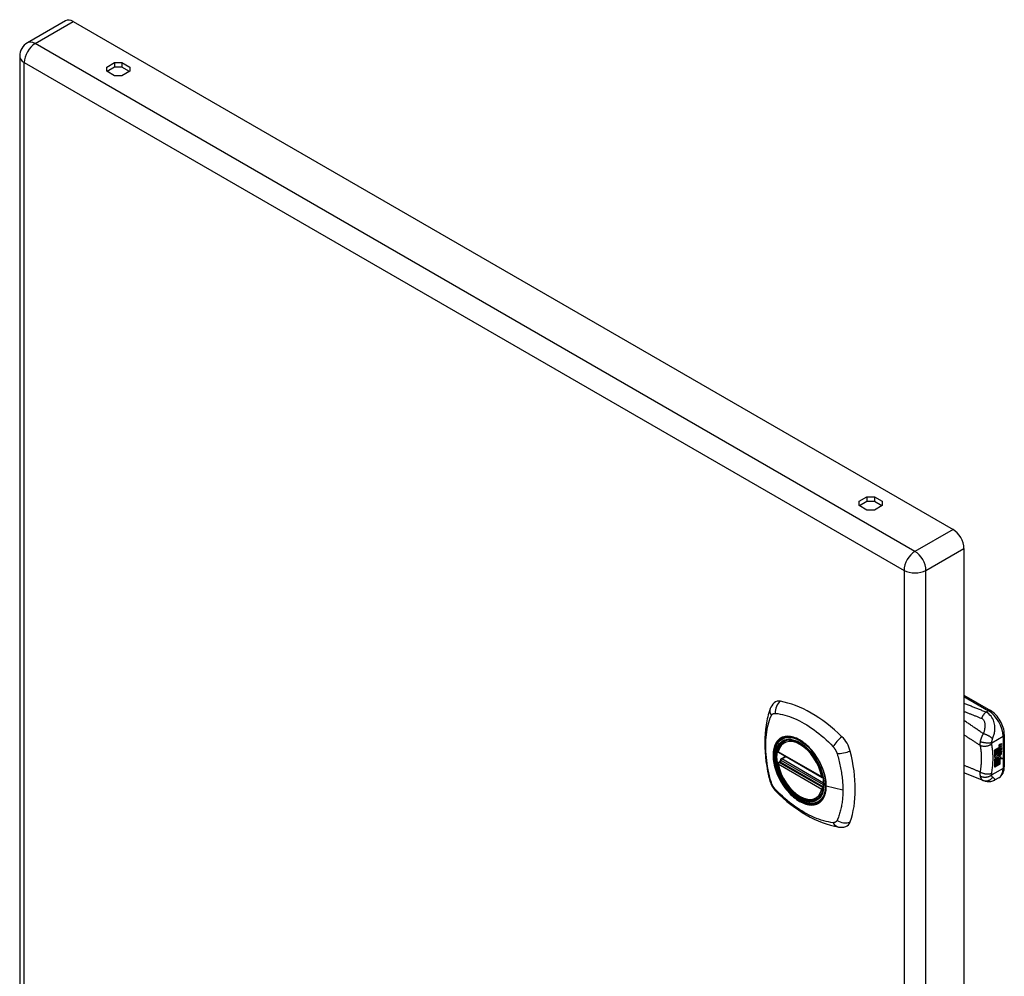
# Model space of a CAD drawing. Header units: inches. Extents: x 53.4 to 62.7, y 15.5 to 33.6.
# Tile 2 of 2: x 53.4 to 62.7, y 24.6 to 33.6. Entities that reach past the tile are written whole.
import ezdxf

# ---------------------------------------------------------------- set-up
doc = ezdxf.new("R2010")
doc.units = ezdxf.units.IN
doc.header["$MEASUREMENT"] = 0
doc.layers.add('Visible Edges(ANSI)', color=7, linetype='Continuous', lineweight=25)
doc.layers.add('Visible Tangent Edges(ANSI)', color=7, linetype='Continuous', lineweight=25)

msp = doc.modelspace()

# ---------------------------------------------------------------- linework, layer by layer
at = {"layer": 'Visible Edges(ANSI)'}
for p, q in [((53.7888, 33.6126), (53.4282, 33.4044)), ((53.8618, 33.6054), (62.1972, 28.7929)), ((53.3552, 33.278), (53.3552, 20.4524)), ((54.1804, 33.1749), (54.2538, 33.2173)), ((54.2538, 33.2173), (54.2538, 33.174)), ((54.2538, 33.2173), (54.324, 33.2173)), ((54.324, 33.2173), (54.3974, 33.1749)), ((54.324, 33.2173), (54.324, 33.174)), ((54.1804, 33.1344), (54.1804, 33.1749)), ((54.2538, 33.092), (54.1804, 33.1344)), ((54.2538, 33.174), (54.1828, 33.133)), ((54.324, 33.174), (54.2538, 33.174)), ((54.395, 33.133), (54.324, 33.174)), ((54.3974, 33.1344), (54.324, 33.092)), ((54.3974, 33.1749), (54.3974, 33.1344)), ((54.324, 33.092), (54.2538, 33.092)), ((61.3081, 29.0598), (61.3815, 29.1021)), ((61.3815, 29.1021), (61.3815, 29.0589)), ((61.3815, 29.1021), (61.4516, 29.1021)), ((61.4516, 29.1021), (61.525, 29.0598)), ((61.4516, 29.1021), (61.4516, 29.0589)), ((61.3081, 29.0193), (61.3081, 29.0598)), ((61.3815, 28.9769), (61.3081, 29.0193)), ((61.3815, 29.0589), (61.3105, 29.0179)), ((61.4516, 29.0589), (61.3815, 29.0589)), ((61.5226, 29.0179), (61.4516, 29.0589)), ((61.525, 29.0193), (61.4516, 28.9769)), ((61.525, 29.0598), (61.525, 29.0193)), ((61.4516, 28.9769), (61.3815, 28.9769)), ((62.3004, 28.6141), (62.3004, 15.7886)), ((62.3004, 27.2225), (62.5515, 27.0776)), ((60.599, 26.7856), (60.6095, 26.7917)), ((62.6825, 26.8506), (62.6825, 26.5452)), ((60.5426, 26.6818), (60.9565, 26.4428)), ((62.592, 26.7054), (62.6295, 26.727)), ((62.592, 26.6909), (62.6287, 26.7121)), ((62.6301, 26.7112), (62.592, 26.6892)), ((62.592, 26.687), (62.6301, 26.709)), ((62.592, 26.6892), (62.592, 26.7054)), ((62.592, 26.6724), (62.6331, 26.6961)), ((62.635, 26.6956), (62.592, 26.6708)), ((62.592, 26.6685), (62.6385, 26.6953)), ((62.592, 26.6708), (62.592, 26.687)), ((62.6287, 26.7188), (62.6316, 26.7201)), ((62.6287, 26.7121), (62.6287, 26.7188)), ((62.6301, 26.7179), (62.6287, 26.7188)), ((62.6301, 26.7112), (62.6287, 26.7121)), ((62.6287, 26.6977), (62.6287, 26.7081)), ((62.6301, 26.6969), (62.6287, 26.6977)), ((62.6287, 26.6872), (62.6337, 26.6926)), ((62.6287, 26.675), (62.6287, 26.6872)), ((62.6301, 26.6864), (62.6287, 26.6872)), ((62.633, 26.7193), (62.6301, 26.7179)), ((62.6301, 26.7179), (62.6301, 26.7112)), ((62.6301, 26.709), (62.6301, 26.6969)), ((62.6301, 26.6969), (62.635, 26.6956)), ((62.6385, 26.6953), (62.6301, 26.6864)), ((62.6301, 26.6864), (62.6301, 26.6742)), ((62.6328, 26.7194), (62.6314, 26.7203)), ((62.6315, 26.7119), (62.6558, 26.721)), ((62.6572, 26.7202), (62.6315, 26.7106)), ((62.6315, 26.7168), (62.636, 26.7189)), ((62.6315, 26.7106), (62.6315, 26.7168)), ((62.6315, 26.7074), (62.644, 26.7014)), ((62.6315, 26.6985), (62.6315, 26.7074)), ((62.6315, 26.699), (62.6387, 26.6971)), ((62.6401, 26.6963), (62.6315, 26.6985)), ((62.6315, 26.6859), (62.6401, 26.6951)), ((62.6315, 26.6796), (62.6426, 26.6927)), ((62.6441, 26.6919), (62.6315, 26.6771)), ((62.6315, 26.6771), (62.6315, 26.6859)), ((62.636, 26.7205), (62.6346, 26.7213)), ((62.6373, 26.7382), (62.6359, 26.739)), ((62.636, 26.7189), (62.636, 26.7205)), ((62.6376, 26.741), (62.6362, 26.7418)), ((62.6376, 26.7227), (62.6362, 26.7235)), ((62.6401, 26.6963), (62.6387, 26.6971)), ((62.6395, 26.7517), (62.6558, 26.7577)), ((62.6395, 26.7334), (62.6558, 26.7395)), ((62.6401, 26.6951), (62.6401, 26.6963)), ((62.6572, 26.7569), (62.6409, 26.7508)), ((62.6572, 26.7386), (62.6409, 26.7326)), ((62.641, 26.7584), (62.6572, 26.7641)), ((62.6441, 26.6919), (62.6426, 26.6927)), ((62.6426, 26.6927), (62.6558, 26.6869)), ((62.644, 26.7014), (62.6572, 26.7164)), ((62.6572, 26.6861), (62.6441, 26.6919)), ((62.6446, 26.6612), (62.6446, 26.6801)), ((62.646, 26.6803), (62.646, 26.6603)), ((62.6466, 26.7419), (62.6572, 26.7458)), ((62.6466, 26.7234), (62.6572, 26.7274)), ((62.6466, 26.699), (62.6558, 26.7084)), ((62.6466, 26.6977), (62.6466, 26.699)), ((62.648, 26.6982), (62.6466, 26.699)), ((62.648, 26.6969), (62.6466, 26.6977)), ((62.6572, 26.7076), (62.648, 26.6982)), ((62.648, 26.6982), (62.648, 26.6969)), ((62.648, 26.6969), (62.6572, 26.6949)), ((62.6517, 26.6799), (62.6559, 26.6824)), ((62.6558, 26.7577), (62.6558, 26.7636)), ((62.6572, 26.7569), (62.6558, 26.7577)), ((62.6558, 26.7395), (62.6558, 26.7453)), ((62.6572, 26.7386), (62.6558, 26.7395)), ((62.6558, 26.721), (62.6558, 26.7268)), ((62.6572, 26.7202), (62.6558, 26.721)), ((62.6558, 26.7084), (62.6558, 26.7148)), ((62.6572, 26.7076), (62.6558, 26.7084)), ((62.6558, 26.6869), (62.6558, 26.6952)), ((62.6572, 26.6861), (62.6558, 26.6869)), ((62.6572, 26.7641), (62.6572, 26.7569)), ((62.6572, 26.7458), (62.6572, 26.7386)), ((62.6572, 26.7274), (62.6572, 26.7202)), ((62.6572, 26.7164), (62.6572, 26.7076)), ((62.6572, 26.6949), (62.6572, 26.6861)), ((60.5426, 26.5863), (60.5565, 26.5943)), ((60.5621, 26.6059), (60.5618, 26.6084)), ((60.5675, 26.6202), (60.6084, 26.6438)), ((62.592, 26.6538), (62.6287, 26.675)), ((62.592, 26.6321), (62.592, 26.6685)), ((62.5926, 26.6525), (62.592, 26.6529)), ((62.592, 26.6329), (62.6029, 26.6325)), ((62.6043, 26.6316), (62.592, 26.6321)), ((62.592, 26.6149), (62.6043, 26.6316)), ((62.592, 26.5984), (62.6162, 26.6315)), ((62.592, 26.5421), (62.592, 26.6149)), ((62.5923, 26.596), (62.592, 26.5962)), ((62.6176, 26.6307), (62.5923, 26.596)), ((62.5923, 26.596), (62.6071, 26.6046)), ((62.6301, 26.6742), (62.5926, 26.6525)), ((62.5926, 26.6525), (62.6157, 26.6459)), ((62.6043, 26.6316), (62.6029, 26.6325)), ((62.6057, 26.5517), (62.6057, 26.6038)), ((62.6071, 26.6046), (62.6071, 26.5508)), ((62.6091, 26.6057), (62.6243, 26.6144)), ((62.6091, 26.552), (62.6091, 26.6057)), ((62.6157, 26.6459), (62.6298, 26.6653)), ((62.6176, 26.6307), (62.6162, 26.6315)), ((62.6162, 26.6315), (62.6294, 26.6285)), ((62.6308, 26.6276), (62.6176, 26.6307)), ((62.6228, 26.5615), (62.6228, 26.6136)), ((62.6243, 26.6144), (62.6243, 26.5607)), ((62.6261, 26.6238), (62.6308, 26.6276)), ((62.6399, 26.6235), (62.6261, 26.6238)), ((62.6264, 26.6157), (62.6399, 26.6235)), ((62.6264, 26.5619), (62.6264, 26.6157)), ((62.6267, 26.6451), (62.6322, 26.652)), ((62.6281, 26.6443), (62.6267, 26.6451)), ((62.627, 26.6246), (62.6385, 26.6243)), ((62.6336, 26.6512), (62.6281, 26.6443)), ((62.6281, 26.6443), (62.6489, 26.6392)), ((62.6301, 26.6742), (62.6287, 26.675)), ((62.6308, 26.6276), (62.6294, 26.6285)), ((62.6336, 26.6512), (62.6322, 26.652)), ((62.6372, 26.6586), (62.6357, 26.6595)), ((62.6399, 26.6235), (62.6385, 26.6243)), ((62.6401, 26.5715), (62.6401, 26.6243)), ((62.6415, 26.6235), (62.6401, 26.6243)), ((62.6401, 26.6243), (62.6624, 26.6238)), ((62.6418, 26.6718), (62.6404, 26.6726)), ((62.6408, 26.635), (62.647, 26.6396)), ((62.6422, 26.6342), (62.6408, 26.635)), ((62.6415, 26.6235), (62.6415, 26.5707)), ((62.664, 26.6229), (62.6415, 26.6235)), ((62.6418, 26.6587), (62.6418, 26.6718)), ((62.6489, 26.6392), (62.6422, 26.6342)), ((62.6422, 26.6342), (62.664, 26.6229)), ((62.646, 26.6603), (62.6446, 26.6612)), ((62.592, 26.5437), (62.6057, 26.5517)), ((62.6071, 26.5508), (62.592, 26.5421)), ((62.6071, 26.5508), (62.6057, 26.5517)), ((62.6091, 26.5536), (62.6228, 26.5615)), ((62.6243, 26.5607), (62.6091, 26.552)), ((62.6243, 26.5607), (62.6228, 26.5615)), ((62.6264, 26.5636), (62.6401, 26.5715)), ((62.6415, 26.5707), (62.6264, 26.5619)), ((62.6415, 26.5707), (62.6401, 26.5715)), ((62.4829, 26.4136), (62.3004, 26.4864)), ((62.4857, 26.4126), (62.4829, 26.4136)), ((62.6302, 26.439), (62.5903, 26.416)), ((60.912, 26.2435), (60.9225, 26.2496))]:
    msp.add_line(p, q, dxfattribs=at)
at = {"layer": 'Visible Edges(ANSI)', "flags": 128}
for points in [[(60.5034, 27.1513), (60.4903, 27.1377), (60.4798, 27.1235), (60.4716, 27.1092), (60.4654, 27.0951)], [(60.4654, 27.0951), (60.4577, 27.0739), (60.4512, 27.0542), (60.4458, 27.0354), (60.4411, 27.017), (60.4368, 26.9983), (60.4326, 26.9789), (60.4253, 26.9389), (60.4197, 26.8981), (60.4157, 26.8566), (60.4133, 26.8143), (60.4125, 26.7714), (60.4133, 26.7279), (60.4157, 26.6839), (60.4196, 26.6394), (60.425, 26.5945), (60.4319, 26.5492), (60.4403, 26.5037), (60.4501, 26.4579), (60.4555, 26.435), (60.4584, 26.4233), (60.4622, 26.4094)], [(62.6825, 26.8506), (62.6819, 26.8667), (62.6799, 26.883), (62.6768, 26.8995), (62.6724, 26.9159), (62.667, 26.9323), (62.6605, 26.9485), (62.6531, 26.9645), (62.6447, 26.98), (62.6354, 26.9951), (62.6253, 27.0095), (62.6145, 27.0233), (62.603, 27.0362), (62.5909, 27.0481), (62.5783, 27.0591), (62.5651, 27.0689), (62.5515, 27.0776)], [(60.537, 26.6948), (60.5412, 26.7096), (60.5464, 26.7236), (60.5527, 26.7367), (60.56, 26.7488), (60.5683, 26.7598), (60.5776, 26.7697), (60.5879, 26.7783), (60.599, 26.7856)], [(60.8516, 26.7057), (60.8704, 26.6833), (60.8881, 26.6598), (60.9048, 26.6353), (60.9204, 26.6098), (60.9347, 26.5836), (60.9476, 26.5568), (60.9591, 26.5296), (60.969, 26.5023)], [(60.5565, 26.5943), (60.559, 26.5963), (60.5611, 26.5994), (60.5621, 26.603), (60.5621, 26.6059)], [(60.912, 26.2435), (60.9005, 26.2377), (60.8883, 26.2333), (60.8756, 26.2301), (60.8624, 26.2283), (60.8488, 26.2278), (60.8349, 26.2287), (60.8207, 26.2308), (60.8062, 26.2341), (60.7917, 26.2387), (60.777, 26.2445), (60.7623, 26.2515), (60.7476, 26.2596), (60.733, 26.2687), (60.7184, 26.2789), (60.7041, 26.2901), (60.69, 26.3023), (60.6762, 26.3153), (60.6627, 26.3292), (60.6496, 26.3438), (60.637, 26.3592), (60.6249, 26.3752), (60.6133, 26.3918), (60.6023, 26.4089), (60.5919, 26.4265), (60.5823, 26.4444), (60.5733, 26.4626), (60.5652, 26.4811), (60.5578, 26.4997), (60.5513, 26.5183), (60.5456, 26.537), (60.5408, 26.5555), (60.5369, 26.5739)], [(62.6302, 26.439), (62.643, 26.4479), (62.6541, 26.4588), (62.6633, 26.4712), (62.6706, 26.4847), (62.676, 26.499), (62.6797, 26.514), (62.6819, 26.5294), (62.6825, 26.5452)], [(60.4622, 26.4094), (60.4665, 26.3958), (60.4717, 26.3827), (60.4775, 26.3701), (60.4841, 26.3578), (60.4915, 26.346), (60.4995, 26.3346), (60.5082, 26.3236), (60.5177, 26.3131)], [(62.5903, 26.416), (62.5813, 26.4113), (62.572, 26.4076), (62.5624, 26.4047), (62.5527, 26.4027), (62.5428, 26.4016), (62.5331, 26.4014), (62.5237, 26.4021), (62.5152, 26.4035), (62.5117, 26.4042), (62.5087, 26.405), (62.5044, 26.4062), (62.4984, 26.4081), (62.4926, 26.4101), (62.4857, 26.4126)], [(60.5177, 26.3131), (60.5276, 26.3031), (60.5369, 26.294), (60.5544, 26.2775), (60.5885, 26.247), (60.6237, 26.2169), (60.6595, 26.1883), (60.6956, 26.1612), (60.7322, 26.1356), (60.7692, 26.1116), (60.8064, 26.0891), (60.844, 26.0683), (60.8818, 26.0493), (60.9197, 26.032), (60.9579, 26.0165), (60.9962, 26.0028), (61.0345, 25.991), (61.0726, 25.9812), (61.0917, 25.977), (61.102, 25.975), (61.1131, 25.9731)], [(61.1131, 25.9731), (61.1285, 25.9714), (61.1451, 25.9713), (61.1627, 25.9734), (61.1808, 25.9779)]]:
    msp.add_lwpolyline(points, dxfattribs=at)
at = {"layer": 'Visible Edges(ANSI)'}
for centre, radius, start, end in [((53.5012, 33.278), 0.146, 120, 180), ((60.5485, 26.692), 0.0118, 166.55537, 240), ((60.5485, 26.5761), 0.0118, 120, 190.61096), ((60.5735, 26.61), 0.0118, 120, 187.82827), ((60.9624, 26.453), 0.0118, 240, 282.63436)]:
    msp.add_arc(centre, radius, start, end, dxfattribs=at)
for centre, major_axis, start_param, end_param in [((53.8618, 33.4862), (-0.073, 0.1264), 5.497787, 6.283185), ((62.1972, 28.6737), (0.073, -0.1264), 0.785398, 2.356194), ((60.6023, 27.0054), (-0.0886, 0.1534), 5.825423, 6.408181), ((60.8531, 26.0084), (-0.6398, 1.1081), 5.170151, 5.825423), ((60.7484, 26.5105), (0.1575, -0.2728), 2.363977, 7.060801), ((61.104, 26.7158), (0.0886, -0.1534), 1.113034, 2.028558), ((60.366, 26.8522), (-0.6398, 1.1081), 3.599355, 4.254627), ((62.6394, 26.7341), (-0.008, -0.0139), 5.60195, 6.283185), ((62.6408, 26.7333), (-0.008, -0.0139), 5.47676, 6.310847), ((62.6423, 26.7532), (-0.0082, -0.0142), 5.492181, 6.613939), ((62.6421, 26.735), (-0.008, -0.0139), 5.48867, 6.499805), ((62.6357, 26.7494), (0.0035, 0.00606), 1.107844, 2.350588), ((62.6356, 26.7313), (0.00338, 0.00585), 1.081978, 2.347078), ((62.6407, 26.7358), (-0.008, -0.0139), 0.088504, 0.216619), ((62.6409, 26.754), (-0.0082, -0.0142), 0.086492, 0.330754), ((62.6385, 26.7415), (0.0096, 0.0166), 0.593412, 1.107844), ((62.6381, 26.7231), (0.0096, 0.0166), 0.848525, 1.081978), ((62.6373, 26.7469), (0.002, 0.00346), 1.196401, 2.462706), ((62.6373, 26.7287), (0.002, 0.00346), 1.196548, 2.461438), ((62.6404, 26.7491), (-0.0042, -0.00727), 5.604299, 6.283185), ((62.6404, 26.7308), (-0.0042, -0.00727), 5.603031, 6.283185), ((62.6407, 26.6631), (0.0094, 0.0163), 0.369234, 1.201563), ((62.6387, 26.7461), (-0.002, -0.00346), 4.337994, 5.604299), ((62.6387, 26.7278), (-0.002, -0.00346), 4.33814, 5.603031), ((62.6418, 26.7483), (-0.0042, -0.00727), 5.604299, 6.503242), ((62.6418, 26.73), (-0.0042, -0.00727), 5.603031, 6.503084), ((62.6385, 26.7445), (0.0041, 0.0071), 0.610729, 1.196401), ((62.6385, 26.7262), (0.0041, 0.0071), 0.610865, 1.196548), ((62.6399, 26.7437), (-0.0041, -0.0071), 3.752322, 4.337994), ((62.6399, 26.7254), (-0.0041, -0.0071), 3.752458, 4.33814), ((62.6501, 26.7689), (-0.0155, -0.0268), 0.236639, 0.625276), ((62.6504, 26.7505), (-0.0155, -0.0268), 0.219898, 0.610865), ((62.6383, 26.6658), (0.0102, 0.0177), 5.055842, 5.891549), ((62.6272, 26.6576), (0.0202, 0.0351), 5.35049, 5.748953), ((62.6286, 26.6568), (-0.0202, -0.0351), 2.208898, 2.658734), ((62.6435, 26.6709), (-0.011, -0.0191), 5.444689, 6.251395), ((62.6449, 26.6701), (-0.011, -0.0191), 5.272274, 6.251395), ((62.6449, 26.6701), (-0.01, -0.0173), 5.330385, 6.268672), ((62.6382, 26.6682), (0.00507, 0.00878), 1.201563, 2.270327), ((62.6387, 26.6666), (-0.00365, -0.00632), 4.819991, 5.836026), ((62.6413, 26.6692), (-0.0056, -0.0097), 5.836026, 6.283185), ((62.6469, 26.6766), (-0.0133, -0.023), 0.055414, 0.72544), ((62.6382, 26.6668), (0.00318, 0.00551), 0.287189, 1.678399), ((62.6402, 26.6658), (-0.00365, -0.00632), 4.819991, 5.836026), ((62.6483, 26.6758), (-0.0133, -0.023), 6.268672, 7.008625), ((62.6428, 26.6683), (-0.0056, -0.0097), 5.836026, 6.946368), ((62.6396, 26.666), (0.00318, 0.00551), 0.287189, 1.678399), ((62.6463, 26.6653), (0.0066, 0.0114), 3.867033, 5.35049), ((62.6473, 26.6661), (0.0032, 0.00554), 3.639467, 5.055842), ((62.6477, 26.6645), (-0.0066, -0.0114), 0.72544, 2.208898), ((61.104, 26.1365), (0.0886, -0.1534), 6.158189, 6.740947)]:
    msp.add_ellipse(centre, major_axis=major_axis, ratio=0.57735, start_param=start_param, end_param=end_param, dxfattribs=at)
msp.add_ellipse((60.7449, 26.5085), major_axis=(-0.1599, 0.277), ratio=0.57735, dxfattribs=at)
at = {"layer": 'Visible Tangent Edges(ANSI)'}
for p, q in [((53.5012, 33.3972), (53.8618, 33.6054)), ((61.8365, 28.5847), (53.5012, 33.3972)), ((53.3979, 33.2183), (61.7333, 28.4059)), ((53.3979, 20.3928), (53.3979, 33.2183)), ((62.1972, 28.7929), (61.8365, 28.5847)), ((61.9398, 28.4059), (62.3004, 28.6141)), ((61.7333, 28.4059), (61.7333, 15.5804)), ((61.9398, 15.5804), (61.9398, 28.4059)), ((62.3004, 27.2092), (62.5318, 27.0756)), ((62.5318, 27.0756), (62.5088, 27.0623)), ((62.5635, 26.7724), (62.671, 26.8345)), ((62.671, 26.8345), (62.671, 26.5292)), ((60.9541, 26.4482), (60.5402, 26.6872)), ((62.6359, 26.7442), (62.6345, 26.745)), ((62.6359, 26.7259), (62.6345, 26.7267)), ((62.6376, 26.7485), (62.6362, 26.7493)), ((62.6376, 26.7302), (62.6362, 26.731)), ((62.6409, 26.7508), (62.6395, 26.7517)), ((62.6409, 26.7326), (62.6395, 26.7334)), ((60.5485, 26.5857), (60.5599, 26.5923)), ((60.9624, 26.3467), (60.5485, 26.5857)), ((60.5599, 26.5923), (60.9699, 26.3556)), ((60.971, 26.3725), (60.5681, 26.6051)), ((60.5735, 26.6197), (60.6118, 26.6418)), ((60.9709, 26.3902), (60.5735, 26.6197)), ((62.6353, 26.661), (62.6339, 26.6618)), ((62.6361, 26.6672), (62.6347, 26.668)), ((62.6472, 26.6535), (62.6458, 26.6543)), ((62.6569, 26.6683), (62.6555, 26.6691)), ((60.5402, 26.5713), (60.9541, 26.3323)), ((62.671, 26.5292), (62.5635, 26.4671)), ((60.9694, 26.3507), (60.9624, 26.3467)), ((61.1531, 26.3223), (60.9962, 26.3622))]:
    msp.add_line(p, q, dxfattribs=at)
at = {"layer": 'Visible Tangent Edges(ANSI)', "flags": 128}
for points in [[(62.5088, 27.0623), (62.5002, 27.0658), (62.4915, 27.0692), (62.4829, 27.0726), (62.4742, 27.0761), (62.4655, 27.0795), (62.4568, 27.083), (62.4481, 27.0864), (62.4394, 27.0898), (62.4307, 27.0933), (62.422, 27.0967), (62.4133, 27.1002), (62.4046, 27.1036), (62.3959, 27.107), (62.3873, 27.1105), (62.3786, 27.1139), (62.3699, 27.1173), (62.3612, 27.1208), (62.3525, 27.1242), (62.3438, 27.1276), (62.3351, 27.1311), (62.3265, 27.1345), (62.3178, 27.1379), (62.3091, 27.1414), (62.3004, 27.1448)], [(60.4756, 27.0295), (60.4766, 27.0312), (60.4776, 27.0329), (60.4787, 27.0344), (60.4799, 27.036), (60.481, 27.0374), (60.4823, 27.0388), (60.4836, 27.0401), (60.4849, 27.0413), (60.4863, 27.0425), (60.4877, 27.0436), (60.4892, 27.0446), (60.4907, 27.0455), (60.4923, 27.0464), (60.4939, 27.0472), (60.4955, 27.0478), (60.4972, 27.0485), (60.4989, 27.049), (60.5007, 27.0494), (60.5025, 27.0498), (60.5043, 27.0501), (60.5062, 27.0503), (60.5081, 27.0504), (60.51, 27.0505), (60.5119, 27.0504)], [(60.5119, 27.0504), (60.5358, 27.0481), (60.5578, 27.044), (60.5801, 27.0391), (60.6026, 27.0334), (60.6253, 27.0268), (60.6481, 27.0193), (60.6712, 27.0109), (60.6943, 27.0016), (60.7176, 26.9914), (60.7409, 26.9802), (60.7643, 26.9681), (60.7877, 26.9551), (60.811, 26.9411), (60.8343, 26.9263), (60.8575, 26.9106), (60.8805, 26.8941), (60.9035, 26.8768), (60.9263, 26.8587), (60.949, 26.8399), (60.9715, 26.8204), (60.9939, 26.8002), (61.016, 26.7795), (61.0379, 26.7582), (61.0615, 26.7331)], [(62.3004, 27.0692), (62.3073, 27.0665), (62.3142, 27.0638), (62.3211, 27.061), (62.328, 27.0583), (62.3349, 27.0556), (62.3418, 27.0528), (62.3487, 27.0501), (62.3556, 27.0474), (62.3625, 27.0447), (62.3694, 27.0419), (62.3763, 27.0392), (62.3832, 27.0365), (62.3901, 27.0337), (62.397, 27.031), (62.4039, 27.0283), (62.4108, 27.0256), (62.4177, 27.0228), (62.4246, 27.0201), (62.4316, 27.0173), (62.4385, 27.0146), (62.4453, 27.0119), (62.4522, 27.0091), (62.4591, 27.0064), (62.466, 27.0038)], [(62.5088, 27.0623), (62.5069, 27.0607), (62.5049, 27.059), (62.503, 27.0572), (62.5011, 27.0553), (62.4991, 27.0533), (62.4972, 27.0513), (62.4953, 27.0492), (62.4933, 27.047), (62.4914, 27.0447), (62.4895, 27.0423), (62.4877, 27.0399), (62.4858, 27.0374), (62.484, 27.0349), (62.4822, 27.0323), (62.4804, 27.0296), (62.4787, 27.0269), (62.477, 27.0241), (62.4753, 27.0213), (62.4736, 27.0185), (62.472, 27.0156), (62.4705, 27.0127), (62.4689, 27.0097), (62.4674, 27.0068), (62.466, 27.0038)], [(62.572, 26.8099), (62.5753, 26.8186), (62.5785, 26.8275), (62.5814, 26.8364), (62.5841, 26.8454), (62.5865, 26.8545), (62.5887, 26.8639), (62.5906, 26.8734), (62.592, 26.8833), (62.5931, 26.8933), (62.5938, 26.9037), (62.5939, 26.9144), (62.5934, 26.9254), (62.5922, 26.9367), (62.5903, 26.9484), (62.5875, 26.9605), (62.5837, 26.9728), (62.5788, 26.9854), (62.5727, 26.9981), (62.5653, 27.0107), (62.5565, 27.023), (62.5462, 27.0347), (62.5347, 27.0453), (62.5221, 27.0546), (62.5088, 27.0623)], [(60.4756, 26.3949), (60.466, 26.428), (60.4587, 26.4577), (60.4519, 26.4873), (60.4459, 26.5167), (60.4405, 26.5461), (60.4358, 26.5752), (60.4317, 26.6041), (60.4284, 26.6328), (60.4259, 26.6611), (60.424, 26.6891), (60.4229, 26.7167), (60.4225, 26.7439), (60.4229, 26.7707), (60.424, 26.7969), (60.4258, 26.8226), (60.4284, 26.8478), (60.4317, 26.8724), (60.4357, 26.8965), (60.4404, 26.9199), (60.4458, 26.9428), (60.4519, 26.9651), (60.4587, 26.9868), (60.466, 27.0078), (60.4756, 27.0295)], [(62.4837, 26.8575), (62.4761, 26.8627), (62.4684, 26.868), (62.4608, 26.8733), (62.4532, 26.8785), (62.4456, 26.8838), (62.438, 26.889), (62.4303, 26.8943), (62.4227, 26.8995), (62.4151, 26.9048), (62.4074, 26.91), (62.3998, 26.9153), (62.3922, 26.9205), (62.3845, 26.9257), (62.3769, 26.931), (62.3692, 26.9362), (62.3616, 26.9414), (62.354, 26.9467), (62.3463, 26.9519), (62.3387, 26.9571), (62.331, 26.9623), (62.3234, 26.9675), (62.3157, 26.9728), (62.3081, 26.978), (62.3004, 26.9832)], [(62.466, 27.0038), (62.4718, 27.0011), (62.4771, 26.9975), (62.4818, 26.9932), (62.4858, 26.9883), (62.4892, 26.9829), (62.4919, 26.9771), (62.4941, 26.971), (62.4957, 26.9648), (62.4969, 26.9584), (62.4978, 26.9519), (62.4983, 26.9453), (62.4985, 26.9387), (62.4984, 26.9321), (62.4981, 26.9254), (62.4976, 26.9186), (62.4969, 26.9119), (62.4959, 26.9051), (62.4948, 26.8983), (62.4935, 26.8915), (62.4919, 26.8847), (62.4902, 26.8779), (62.4883, 26.8711), (62.4861, 26.8643), (62.4837, 26.8575)], [(60.5494, 26.8056), (60.5405, 26.7976), (60.5323, 26.7886), (60.5247, 26.7787), (60.5179, 26.7679), (60.5118, 26.7562), (60.5064, 26.7436), (60.5019, 26.7303), (60.4982, 26.7162), (60.4953, 26.7015), (60.4932, 26.6861), (60.4919, 26.67), (60.4915, 26.6534), (60.492, 26.6364), (60.4932, 26.6189), (60.4953, 26.6011), (60.4982, 26.583), (60.502, 26.5645), (60.5065, 26.5458), (60.5119, 26.5271), (60.5179, 26.5082), (60.5248, 26.4895), (60.5323, 26.4709), (60.5405, 26.4523), (60.5494, 26.434)], [(60.9933, 26.3644), (60.9876, 26.3062), (60.9707, 26.2574), (60.9432, 26.22), (60.9068, 26.1961), (60.8629, 26.1866), (60.8134, 26.1919), (60.7607, 26.2118), (60.7072, 26.2452), (60.6556, 26.2906), (60.6078, 26.3461), (60.5665, 26.4088), (60.5336, 26.4761), (60.5102, 26.5451), (60.4975, 26.6124), (60.4962, 26.675), (60.5062, 26.7298), (60.5271, 26.7745), (60.558, 26.8068), (60.5974, 26.8253), (60.6437, 26.8293), (60.6948, 26.8185), (60.7481, 26.7934), (60.8012, 26.7553), (60.8515, 26.7057)], [(60.5827, 26.8248), (60.5812, 26.8242), (60.5797, 26.8236), (60.5782, 26.823), (60.5767, 26.8224), (60.5753, 26.8217), (60.5738, 26.821), (60.5724, 26.8203), (60.5709, 26.8196), (60.5695, 26.8189), (60.5681, 26.8181), (60.5667, 26.8173), (60.5653, 26.8165), (60.5639, 26.8157), (60.5625, 26.8149), (60.5612, 26.8141), (60.5598, 26.8132), (60.5585, 26.8123), (60.5572, 26.8114), (60.5558, 26.8105), (60.5545, 26.8095), (60.5532, 26.8086), (60.552, 26.8076), (60.5507, 26.8066), (60.5494, 26.8056)], [(60.9045, 26.639), (60.8931, 26.6559), (60.8812, 26.6724), (60.8688, 26.6883), (60.856, 26.7037), (60.8428, 26.7185), (60.8293, 26.7325), (60.8155, 26.7457), (60.8015, 26.7582), (60.7874, 26.7697), (60.773, 26.7805), (60.7584, 26.7903), (60.7438, 26.7993), (60.7292, 26.8072), (60.7147, 26.8141), (60.7003, 26.82), (60.686, 26.8248), (60.6719, 26.8286), (60.658, 26.8313), (60.6445, 26.8329), (60.6313, 26.8334), (60.6184, 26.8329), (60.606, 26.8313), (60.5941, 26.8286), (60.5827, 26.8248)], [(62.3004, 26.8488), (62.3068, 26.8446), (62.3131, 26.8403), (62.3195, 26.8361), (62.3258, 26.8318), (62.3322, 26.8276), (62.3385, 26.8233), (62.3449, 26.8191), (62.3512, 26.8148), (62.3576, 26.8106), (62.3639, 26.8063), (62.3703, 26.802), (62.3766, 26.7978), (62.3829, 26.7935), (62.3893, 26.7893), (62.3956, 26.785), (62.402, 26.7807), (62.4083, 26.7765), (62.4146, 26.7722), (62.421, 26.7679), (62.4273, 26.7637), (62.4337, 26.7594), (62.44, 26.7551), (62.4463, 26.7509), (62.4527, 26.7466)], [(62.4541, 26.7825), (62.4538, 26.7808), (62.4535, 26.779), (62.4532, 26.7773), (62.453, 26.7756), (62.4527, 26.7739), (62.4525, 26.7722), (62.4524, 26.7705), (62.4522, 26.7689), (62.4521, 26.7674), (62.452, 26.7658), (62.4519, 26.7643), (62.4518, 26.7629), (62.4518, 26.7614), (62.4518, 26.76), (62.4518, 26.7586), (62.4518, 26.7572), (62.4518, 26.7558), (62.4519, 26.7544), (62.452, 26.7531), (62.4521, 26.7517), (62.4522, 26.7504), (62.4523, 26.7491), (62.4525, 26.7478), (62.4527, 26.7466)], [(62.4837, 26.8575), (62.4819, 26.8545), (62.4802, 26.8516), (62.4786, 26.8487), (62.477, 26.8458), (62.4755, 26.8428), (62.474, 26.8399), (62.4726, 26.837), (62.4712, 26.8341), (62.4698, 26.8311), (62.4686, 26.8282), (62.4673, 26.8252), (62.4659, 26.8219), (62.4646, 26.8185), (62.4633, 26.815), (62.4621, 26.8117), (62.4609, 26.8084), (62.4598, 26.805), (62.4588, 26.8017), (62.4579, 26.7984), (62.457, 26.7952), (62.4562, 26.7919), (62.4554, 26.7888), (62.4547, 26.7856), (62.4541, 26.7825)], [(62.5635, 26.7724), (62.5602, 26.7716), (62.5567, 26.7709), (62.5529, 26.7702), (62.5488, 26.7696), (62.5446, 26.7692), (62.5401, 26.7688), (62.5354, 26.7686), (62.5305, 26.7685), (62.5255, 26.7685), (62.5203, 26.7686), (62.5151, 26.7689), (62.5098, 26.7693), (62.5045, 26.7699), (62.4993, 26.7706), (62.494, 26.7714), (62.4889, 26.7723), (62.4839, 26.7733), (62.479, 26.7744), (62.4743, 26.7756), (62.4698, 26.7769), (62.4656, 26.7783), (62.4615, 26.7796), (62.4577, 26.7811), (62.4541, 26.7825)], [(62.572, 26.8099), (62.5698, 26.8121), (62.5673, 26.8143), (62.5647, 26.8166), (62.5619, 26.819), (62.5589, 26.8213), (62.5557, 26.8237), (62.5523, 26.8261), (62.5487, 26.8285), (62.545, 26.8309), (62.5412, 26.8332), (62.5372, 26.8355), (62.5331, 26.8378), (62.529, 26.84), (62.5247, 26.8421), (62.5205, 26.8441), (62.5162, 26.846), (62.5119, 26.8479), (62.5077, 26.8496), (62.5035, 26.8512), (62.4993, 26.8527), (62.4953, 26.8541), (62.4913, 26.8553), (62.4874, 26.8565), (62.4837, 26.8575)], [(62.563, 26.7597), (62.5629, 26.7601), (62.5629, 26.7606), (62.5628, 26.7611), (62.5628, 26.7615), (62.5627, 26.762), (62.5627, 26.7625), (62.5627, 26.763), (62.5627, 26.7635), (62.5626, 26.764), (62.5626, 26.7645), (62.5626, 26.765), (62.5627, 26.7655), (62.5627, 26.7661), (62.5627, 26.7666), (62.5627, 26.7671), (62.5628, 26.7677), (62.5628, 26.7683), (62.5629, 26.7688), (62.563, 26.7694), (62.5631, 26.77), (62.5632, 26.7706), (62.5633, 26.7712), (62.5634, 26.7718), (62.5635, 26.7724)], [(62.5635, 26.7724), (62.5637, 26.7742), (62.5639, 26.7759), (62.5642, 26.7776), (62.5644, 26.7794), (62.5647, 26.7811), (62.565, 26.7829), (62.5653, 26.7846), (62.5656, 26.7864), (62.5659, 26.7881), (62.5663, 26.7898), (62.5666, 26.7916), (62.567, 26.7933), (62.5674, 26.795), (62.5677, 26.7964), (62.5681, 26.7979), (62.5685, 26.7993), (62.5689, 26.8007), (62.5693, 26.8021), (62.5697, 26.8034), (62.5701, 26.8048), (62.5706, 26.8061), (62.571, 26.8074), (62.5715, 26.8086), (62.572, 26.8099)], [(61.0615, 26.7331), (61.0625, 26.732), (61.0635, 26.7309), (61.0644, 26.7298), (61.0654, 26.7287), (61.0664, 26.7275), (61.0673, 26.7263), (61.0683, 26.7252), (61.0692, 26.724), (61.0701, 26.7228), (61.0711, 26.7216), (61.072, 26.7203), (61.0729, 26.7191), (61.0738, 26.7179), (61.0747, 26.7166), (61.0755, 26.7153), (61.0764, 26.7141), (61.0773, 26.7128), (61.0781, 26.7115), (61.0789, 26.7102), (61.0798, 26.7089), (61.0806, 26.7076), (61.0814, 26.7063), (61.0822, 26.7049), (61.0829, 26.7036)], [(61.0829, 26.7036), (61.0837, 26.7023), (61.0845, 26.7009), (61.0852, 26.6996), (61.0859, 26.6982), (61.0866, 26.6969), (61.0873, 26.6955), (61.088, 26.6941), (61.0887, 26.6928), (61.0894, 26.6914), (61.09, 26.69), (61.0907, 26.6886), (61.0913, 26.6872), (61.0919, 26.6858), (61.0925, 26.6844), (61.0931, 26.683), (61.0937, 26.6816), (61.0942, 26.6802), (61.0948, 26.6788), (61.0953, 26.6774), (61.0958, 26.6759), (61.0963, 26.6745), (61.0968, 26.6731), (61.0973, 26.6717), (61.0978, 26.6703)], [(62.563, 26.7597), (62.5596, 26.7572), (62.556, 26.7547), (62.5521, 26.7523), (62.5479, 26.7501), (62.5435, 26.7479), (62.5389, 26.746), (62.534, 26.7441), (62.529, 26.7425), (62.5239, 26.741), (62.5186, 26.7398), (62.5133, 26.7388), (62.5079, 26.738), (62.5025, 26.7375), (62.4972, 26.7373), (62.4919, 26.7372), (62.4867, 26.7375), (62.4817, 26.7379), (62.4769, 26.7386), (62.4722, 26.7395), (62.4678, 26.7406), (62.4636, 26.7419), (62.4597, 26.7433), (62.456, 26.7449), (62.4527, 26.7466)], [(62.4527, 26.7466), (62.4535, 26.7431), (62.4542, 26.7396), (62.4549, 26.7361), (62.4556, 26.7326), (62.4562, 26.7291), (62.4568, 26.7255), (62.4574, 26.722), (62.4579, 26.7184), (62.4585, 26.7148), (62.459, 26.7112), (62.4595, 26.7075), (62.4599, 26.7039), (62.4604, 26.7002), (62.4608, 26.6965), (62.4612, 26.6928), (62.4616, 26.689), (62.4619, 26.6853), (62.4623, 26.6815), (62.4626, 26.6778), (62.4629, 26.674), (62.4631, 26.6702), (62.4634, 26.6663), (62.4636, 26.6625), (62.4638, 26.6586)], [(62.563, 26.4793), (62.565, 26.492), (62.5669, 26.5046), (62.5686, 26.5172), (62.5701, 26.5298), (62.5715, 26.5422), (62.5726, 26.5546), (62.5736, 26.5669), (62.5744, 26.5791), (62.5751, 26.5912), (62.5755, 26.6032), (62.5758, 26.6151), (62.5759, 26.6269), (62.5758, 26.6386), (62.5755, 26.6502), (62.5751, 26.6617), (62.5744, 26.6731), (62.5736, 26.6844), (62.5726, 26.6955), (62.5715, 26.7065), (62.5701, 26.7174), (62.5686, 26.7282), (62.5669, 26.7388), (62.565, 26.7492), (62.563, 26.7597)], [(60.5563, 26.5942), (60.5563, 26.5941), (60.5563, 26.5941), (60.5562, 26.5941), (60.5562, 26.594), (60.5563, 26.594), (60.5563, 26.5939), (60.5563, 26.5939), (60.5564, 26.5938), (60.5564, 26.5938), (60.5565, 26.5937), (60.5565, 26.5937), (60.5566, 26.5936), (60.5567, 26.5936), (60.5568, 26.5935), (60.5569, 26.5935), (60.5571, 26.5934), (60.5572, 26.5934), (60.5573, 26.5933), (60.5575, 26.5933), (60.5576, 26.5932), (60.5578, 26.5931), (60.558, 26.5931), (60.5582, 26.593), (60.5584, 26.5929)], [(60.5565, 26.5943), (60.5565, 26.5943), (60.5565, 26.5943), (60.5565, 26.5943), (60.5564, 26.5943), (60.5564, 26.5943), (60.5564, 26.5943), (60.5564, 26.5943), (60.5564, 26.5943), (60.5564, 26.5943), (60.5564, 26.5943), (60.5564, 26.5943), (60.5564, 26.5943), (60.5564, 26.5942), (60.5564, 26.5942), (60.5564, 26.5942), (60.5564, 26.5942), (60.5563, 26.5942), (60.5563, 26.5942), (60.5563, 26.5942), (60.5563, 26.5942), (60.5563, 26.5942), (60.5563, 26.5942), (60.5563, 26.5942), (60.5563, 26.5942)], [(60.5584, 26.5929), (60.5584, 26.5929), (60.5585, 26.5929), (60.5586, 26.5929), (60.5586, 26.5929), (60.5587, 26.5928), (60.5588, 26.5928), (60.5588, 26.5928), (60.5589, 26.5928), (60.5589, 26.5927), (60.559, 26.5927), (60.5591, 26.5927), (60.5591, 26.5927), (60.5592, 26.5926), (60.5593, 26.5926), (60.5593, 26.5926), (60.5594, 26.5925), (60.5594, 26.5925), (60.5595, 26.5925), (60.5596, 26.5924), (60.5596, 26.5924), (60.5597, 26.5924), (60.5597, 26.5924), (60.5598, 26.5923), (60.5599, 26.5923)], [(60.5621, 26.6073), (60.5621, 26.6073), (60.5621, 26.6072), (60.5621, 26.6072), (60.5621, 26.6071), (60.5621, 26.6071), (60.5621, 26.607), (60.5621, 26.607), (60.5621, 26.6069), (60.5621, 26.6068), (60.5621, 26.6068), (60.5621, 26.6067), (60.5621, 26.6067), (60.5621, 26.6066), (60.5621, 26.6066), (60.5621, 26.6065), (60.5621, 26.6064), (60.5621, 26.6064), (60.5621, 26.6063), (60.5621, 26.6062), (60.5621, 26.6062), (60.5621, 26.6061), (60.5621, 26.606), (60.5621, 26.606), (60.5621, 26.6059)], [(60.5652, 26.6066), (60.565, 26.6067), (60.5648, 26.6068), (60.5646, 26.6068), (60.5644, 26.6069), (60.5643, 26.6069), (60.5641, 26.607), (60.5639, 26.607), (60.5638, 26.6071), (60.5636, 26.6071), (60.5635, 26.6072), (60.5634, 26.6072), (60.5632, 26.6072), (60.5631, 26.6072), (60.563, 26.6073), (60.5629, 26.6073), (60.5628, 26.6073), (60.5627, 26.6073), (60.5626, 26.6073), (60.5625, 26.6073), (60.5624, 26.6073), (60.5623, 26.6073), (60.5623, 26.6073), (60.5622, 26.6073), (60.5621, 26.6073)], [(60.5681, 26.6051), (60.568, 26.6052), (60.5679, 26.6053), (60.5677, 26.6053), (60.5676, 26.6054), (60.5675, 26.6055), (60.5674, 26.6055), (60.5673, 26.6056), (60.5671, 26.6057), (60.567, 26.6057), (60.5669, 26.6058), (60.5668, 26.6059), (60.5667, 26.6059), (60.5665, 26.606), (60.5664, 26.6061), (60.5663, 26.6061), (60.5662, 26.6062), (60.566, 26.6062), (60.5659, 26.6063), (60.5658, 26.6064), (60.5657, 26.6064), (60.5656, 26.6065), (60.5654, 26.6065), (60.5653, 26.6066), (60.5652, 26.6066)], [(60.9378, 26.5814), (60.9365, 26.5839), (60.9353, 26.5863), (60.934, 26.5888), (60.9327, 26.5912), (60.9314, 26.5937), (60.93, 26.5961), (60.9287, 26.5986), (60.9274, 26.601), (60.926, 26.6034), (60.9247, 26.6058), (60.9233, 26.6083), (60.9219, 26.6107), (60.9205, 26.6131), (60.9191, 26.6155), (60.9177, 26.6178), (60.9163, 26.6202), (60.9148, 26.6226), (60.9134, 26.625), (60.9119, 26.6273), (60.9105, 26.6297), (60.909, 26.632), (60.9075, 26.6344), (60.906, 26.6367), (60.9045, 26.639)], [(61.0978, 26.6703), (61.1037, 26.6521), (61.1077, 26.6373), (61.1115, 26.6225), (61.1152, 26.6077), (61.1187, 26.593), (61.1221, 26.5782), (61.1253, 26.5635), (61.1284, 26.5488), (61.1313, 26.5342), (61.134, 26.5196), (61.1366, 26.505), (61.139, 26.4905), (61.1412, 26.4761), (61.1432, 26.4617), (61.1451, 26.4474), (61.1467, 26.4332), (61.1482, 26.419), (61.1495, 26.405), (61.1506, 26.391), (61.1515, 26.3771), (61.1522, 26.3632), (61.1527, 26.3495), (61.153, 26.3359), (61.1531, 26.3223)], [(62.4638, 26.5944), (62.4636, 26.5903), (62.4634, 26.5862), (62.4631, 26.5821), (62.4629, 26.578), (62.4626, 26.5738), (62.4623, 26.5697), (62.4619, 26.5656), (62.4616, 26.5614), (62.4612, 26.5572), (62.4608, 26.5531), (62.4604, 26.5489), (62.4599, 26.5447), (62.4595, 26.5405), (62.459, 26.5363), (62.4585, 26.5321), (62.4579, 26.5278), (62.4574, 26.5236), (62.4568, 26.5194), (62.4562, 26.5151), (62.4556, 26.5109), (62.4549, 26.5066), (62.4542, 26.5023), (62.4535, 26.4981), (62.4527, 26.4939)], [(62.4638, 26.6586), (62.4639, 26.656), (62.464, 26.6534), (62.4641, 26.6508), (62.4642, 26.6482), (62.4643, 26.6455), (62.4643, 26.6429), (62.4644, 26.6402), (62.4644, 26.6376), (62.4645, 26.6349), (62.4645, 26.6323), (62.4645, 26.6296), (62.4645, 26.6269), (62.4645, 26.6242), (62.4645, 26.6215), (62.4645, 26.6189), (62.4644, 26.6162), (62.4644, 26.6134), (62.4643, 26.6107), (62.4643, 26.608), (62.4642, 26.6053), (62.4641, 26.6026), (62.464, 26.5998), (62.4639, 26.5971), (62.4638, 26.5944)], [(60.9962, 26.3622), (60.9961, 26.3706), (60.9958, 26.3792), (60.9953, 26.3879), (60.9945, 26.3966), (60.9936, 26.4055), (60.9924, 26.4145), (60.991, 26.4236), (60.9894, 26.4327), (60.9877, 26.4419), (60.9857, 26.4511), (60.9835, 26.4603), (60.9811, 26.4696), (60.9786, 26.4789), (60.9758, 26.4883), (60.9728, 26.4976), (60.9696, 26.507), (60.9663, 26.5164), (60.9627, 26.5258), (60.959, 26.5352), (60.9551, 26.5445), (60.951, 26.5538), (60.9468, 26.5631), (60.9424, 26.5723), (60.9378, 26.5814)], [(60.969, 26.5023), (60.971, 26.4963), (60.9729, 26.4903), (60.9747, 26.4844), (60.9764, 26.4784), (60.978, 26.4725), (60.9796, 26.4666), (60.981, 26.4607), (60.9824, 26.4549), (60.9837, 26.449), (60.985, 26.4431), (60.9861, 26.4373), (60.9872, 26.4315), (60.9881, 26.4257), (60.989, 26.4199), (60.9899, 26.4142), (60.9906, 26.4085), (60.9912, 26.4028), (60.9918, 26.3972), (60.9923, 26.3916), (60.9926, 26.3861), (60.9929, 26.3806), (60.9932, 26.3751), (60.9933, 26.3697), (60.9933, 26.3644)], [(62.4527, 26.4939), (62.4463, 26.4966), (62.44, 26.4993), (62.4337, 26.502), (62.4273, 26.5046), (62.421, 26.5073), (62.4146, 26.51), (62.4083, 26.5127), (62.402, 26.5154), (62.3956, 26.5181), (62.3893, 26.5208), (62.3829, 26.5235), (62.3766, 26.5262), (62.3703, 26.5289), (62.3639, 26.5316), (62.3576, 26.5343), (62.3512, 26.537), (62.3449, 26.5397), (62.3385, 26.5424), (62.3322, 26.545), (62.3258, 26.5477), (62.3195, 26.5504), (62.3131, 26.5531), (62.3068, 26.5558), (62.3004, 26.5585)], [(62.4527, 26.4939), (62.4525, 26.4922), (62.4523, 26.4905), (62.4522, 26.4889), (62.4521, 26.4872), (62.452, 26.4855), (62.4519, 26.4839), (62.4518, 26.4822), (62.4518, 26.4806), (62.4518, 26.479), (62.4518, 26.4774), (62.4518, 26.4757), (62.4518, 26.4741), (62.4519, 26.4725), (62.452, 26.4709), (62.4521, 26.4693), (62.4522, 26.4677), (62.4524, 26.4661), (62.4525, 26.4644), (62.4527, 26.4627), (62.453, 26.4611), (62.4532, 26.4595), (62.4535, 26.4579), (62.4538, 26.4563), (62.4541, 26.4547)], [(62.563, 26.4793), (62.5596, 26.4782), (62.556, 26.4771), (62.5521, 26.4762), (62.5479, 26.4754), (62.5435, 26.4747), (62.5389, 26.4742), (62.534, 26.4739), (62.529, 26.4737), (62.5239, 26.4738), (62.5186, 26.474), (62.5133, 26.4744), (62.5079, 26.4751), (62.5025, 26.4759), (62.4972, 26.4769), (62.4919, 26.478), (62.4867, 26.4793), (62.4817, 26.4808), (62.4769, 26.4824), (62.4722, 26.4841), (62.4678, 26.4859), (62.4636, 26.4878), (62.4597, 26.4898), (62.456, 26.4918), (62.4527, 26.4939)], [(60.5494, 26.434), (60.5507, 26.4315), (60.552, 26.4291), (60.5532, 26.4266), (60.5545, 26.4242), (60.5558, 26.4217), (60.5572, 26.4193), (60.5585, 26.4169), (60.5598, 26.4144), (60.5612, 26.412), (60.5625, 26.4096), (60.5639, 26.4072), (60.5653, 26.4048), (60.5667, 26.4024), (60.5681, 26.4), (60.5695, 26.3976), (60.5709, 26.3952), (60.5724, 26.3928), (60.5738, 26.3905), (60.5753, 26.3881), (60.5767, 26.3857), (60.5782, 26.3834), (60.5797, 26.381), (60.5812, 26.3787), (60.5827, 26.3764)], [(62.5635, 26.4671), (62.5602, 26.4643), (62.5567, 26.4617), (62.5529, 26.4591), (62.5488, 26.4567), (62.5446, 26.4544), (62.5401, 26.4523), (62.5354, 26.4504), (62.5305, 26.4487), (62.5255, 26.4472), (62.5203, 26.446), (62.5151, 26.445), (62.5098, 26.4442), (62.5045, 26.4438), (62.4993, 26.4436), (62.494, 26.4437), (62.4889, 26.444), (62.4839, 26.4446), (62.479, 26.4454), (62.4743, 26.4465), (62.4698, 26.4478), (62.4656, 26.4493), (62.4615, 26.4509), (62.4577, 26.4528), (62.4541, 26.4547)], [(62.4541, 26.4547), (62.4547, 26.4521), (62.4554, 26.4495), (62.4561, 26.447), (62.4569, 26.4445), (62.4578, 26.4421), (62.4587, 26.4398), (62.4597, 26.4375), (62.4608, 26.4354), (62.4619, 26.4333), (62.463, 26.4313), (62.4643, 26.4293), (62.4656, 26.4274), (62.467, 26.4257), (62.4682, 26.4242), (62.4695, 26.4228), (62.4708, 26.4215), (62.4721, 26.4203), (62.4735, 26.4191), (62.4749, 26.418), (62.4764, 26.417), (62.478, 26.416), (62.4796, 26.4152), (62.4812, 26.4143), (62.4829, 26.4136)], [(62.572, 26.445), (62.5698, 26.4416), (62.5675, 26.4382), (62.5649, 26.435), (62.5622, 26.4318), (62.5592, 26.4288), (62.5561, 26.426), (62.5528, 26.4233), (62.5494, 26.4208), (62.5458, 26.4185), (62.542, 26.4164), (62.5382, 26.4145), (62.5342, 26.4129), (62.5302, 26.4115), (62.5261, 26.4103), (62.5219, 26.4094), (62.5178, 26.4088), (62.5136, 26.4085), (62.5094, 26.4083), (62.5053, 26.4085), (62.5012, 26.4089), (62.4972, 26.4095), (62.4933, 26.4103), (62.4894, 26.4113), (62.4857, 26.4126)], [(62.5635, 26.4671), (62.5634, 26.4675), (62.5633, 26.468), (62.5632, 26.4685), (62.5631, 26.469), (62.563, 26.4695), (62.5629, 26.47), (62.5628, 26.4705), (62.5628, 26.471), (62.5627, 26.4715), (62.5627, 26.472), (62.5627, 26.4725), (62.5627, 26.473), (62.5626, 26.4735), (62.5626, 26.474), (62.5626, 26.4745), (62.5627, 26.4751), (62.5627, 26.4756), (62.5627, 26.4761), (62.5627, 26.4766), (62.5628, 26.4772), (62.5628, 26.4777), (62.5629, 26.4782), (62.5629, 26.4788), (62.563, 26.4793)], [(62.572, 26.445), (62.5715, 26.4454), (62.571, 26.4458), (62.5706, 26.4463), (62.5701, 26.4468), (62.5697, 26.4473), (62.5693, 26.4479), (62.5689, 26.4485), (62.5685, 26.4491), (62.5681, 26.4498), (62.5677, 26.4505), (62.5674, 26.4513), (62.567, 26.4522), (62.5666, 26.4533), (62.5663, 26.4543), (62.5659, 26.4554), (62.5656, 26.4565), (62.5653, 26.4577), (62.565, 26.4589), (62.5647, 26.4602), (62.5644, 26.4615), (62.5642, 26.4628), (62.5639, 26.4642), (62.5637, 26.4656), (62.5635, 26.4671)], [(62.5903, 26.416), (62.5915, 26.4168), (62.5924, 26.4177), (62.5931, 26.4187), (62.5936, 26.4197), (62.5938, 26.4208), (62.5939, 26.4219), (62.5937, 26.423), (62.5934, 26.4242), (62.5929, 26.4253), (62.5923, 26.4265), (62.5915, 26.4277), (62.5906, 26.429), (62.5895, 26.4302), (62.5884, 26.4314), (62.5871, 26.4327), (62.5858, 26.434), (62.5843, 26.4352), (62.5828, 26.4365), (62.5812, 26.4379), (62.5795, 26.4392), (62.5777, 26.4406), (62.5759, 26.442), (62.5739, 26.4435), (62.572, 26.445)], [(60.5119, 26.332), (60.51, 26.3343), (60.5081, 26.3366), (60.5062, 26.3389), (60.5043, 26.3413), (60.5025, 26.3437), (60.5007, 26.3462), (60.499, 26.3487), (60.4972, 26.3512), (60.4956, 26.3538), (60.4939, 26.3564), (60.4923, 26.359), (60.4908, 26.3616), (60.4892, 26.3643), (60.4878, 26.367), (60.4863, 26.3698), (60.485, 26.3725), (60.4836, 26.3753), (60.4823, 26.378), (60.4811, 26.3808), (60.4799, 26.3836), (60.4787, 26.3864), (60.4776, 26.3893), (60.4766, 26.3921), (60.4756, 26.3949)], [(61.0615, 26.0147), (61.0379, 26.0173), (61.016, 26.0214), (60.9939, 26.0264), (60.9715, 26.0323), (60.949, 26.039), (60.9263, 26.0467), (60.9035, 26.0552), (60.8805, 26.0647), (60.8575, 26.075), (60.8343, 26.0863), (60.811, 26.0985), (60.7877, 26.1115), (60.7643, 26.1254), (60.7409, 26.1402), (60.7176, 26.1558), (60.6943, 26.1722), (60.6712, 26.1894), (60.6481, 26.2073), (60.6253, 26.226), (60.6026, 26.2453), (60.5801, 26.2653), (60.5578, 26.2859), (60.5358, 26.3071), (60.5119, 26.332)], [(60.5827, 26.3764), (60.5942, 26.3595), (60.6061, 26.3431), (60.6186, 26.3272), (60.6315, 26.3118), (60.6447, 26.2972), (60.6583, 26.2832), (60.6721, 26.2699), (60.6861, 26.2575), (60.7004, 26.2459), (60.7147, 26.2352), (60.7292, 26.2254), (60.7438, 26.2165), (60.7584, 26.2085), (60.773, 26.2016), (60.7874, 26.1957), (60.8016, 26.1909), (60.8157, 26.1871), (60.8295, 26.1843), (60.843, 26.1827), (60.8561, 26.1821), (60.8689, 26.1826), (60.8813, 26.1842), (60.8932, 26.1869), (60.9045, 26.1906)], [(60.9378, 26.2098), (60.9424, 26.2137), (60.9468, 26.2179), (60.9511, 26.2223), (60.9551, 26.2269), (60.959, 26.2318), (60.9628, 26.2369), (60.9663, 26.2422), (60.9697, 26.2478), (60.9728, 26.2535), (60.9758, 26.2595), (60.9786, 26.2656), (60.9811, 26.272), (60.9835, 26.2785), (60.9857, 26.2853), (60.9877, 26.2923), (60.9895, 26.2994), (60.9911, 26.3067), (60.9924, 26.3142), (60.9936, 26.3219), (60.9945, 26.3297), (60.9953, 26.3376), (60.9958, 26.3457), (60.9961, 26.3539), (60.9962, 26.3622)], [(61.1531, 26.3223), (61.153, 26.3089), (61.1527, 26.2956), (61.1522, 26.2823), (61.1515, 26.2693), (61.1506, 26.2563), (61.1495, 26.2435), (61.1482, 26.2308), (61.1467, 26.2182), (61.145, 26.2058), (61.1432, 26.1935), (61.1412, 26.1813), (61.1389, 26.1693), (61.1365, 26.1574), (61.134, 26.1457), (61.1313, 26.1342), (61.1284, 26.1227), (61.1253, 26.1115), (61.1221, 26.1004), (61.1187, 26.0895), (61.1152, 26.0787), (61.1115, 26.068), (61.1077, 26.0576), (61.1037, 26.0473), (61.0978, 26.0357)], [(60.9045, 26.1906), (60.906, 26.1912), (60.9075, 26.1918), (60.909, 26.1924), (60.9105, 26.193), (60.9119, 26.1937), (60.9134, 26.1944), (60.9148, 26.1951), (60.9163, 26.1958), (60.9177, 26.1965), (60.9191, 26.1973), (60.9205, 26.198), (60.9219, 26.1988), (60.9233, 26.1996), (60.9246, 26.2005), (60.926, 26.2013), (60.9274, 26.2022), (60.9287, 26.2031), (60.93, 26.204), (60.9313, 26.2049), (60.9327, 26.2058), (60.934, 26.2068), (60.9353, 26.2078), (60.9365, 26.2088), (60.9378, 26.2098)], [(61.0978, 26.0357), (61.0968, 26.034), (61.0959, 26.0324), (61.0948, 26.0308), (61.0937, 26.0293), (61.0925, 26.0279), (61.0913, 26.0265), (61.0901, 26.0252), (61.0887, 26.024), (61.0874, 26.0228), (61.086, 26.0217), (61.0845, 26.0207), (61.083, 26.0198), (61.0814, 26.019), (61.0798, 26.0182), (61.0781, 26.0175), (61.0764, 26.0169), (61.0747, 26.0163), (61.0729, 26.0159), (61.0711, 26.0155), (61.0692, 26.0152), (61.0674, 26.0149), (61.0654, 26.0148), (61.0635, 26.0147), (61.0615, 26.0147)]]:
    msp.add_lwpolyline(points, dxfattribs=at)
at = {"layer": 'Visible Tangent Edges(ANSI)'}
for centre, major_axis, ratio, start_param, end_param in [((53.5012, 33.278), (-0.073, -0.1264), 0.57735, 3.926991, 5.497787), ((53.5012, 33.278), (-0.073, 0.1264), 0.57735, 5.497787, 6.283185), ((53.5012, 33.278), (-0.146, 0), 0.57735, 0, 0.785398), ((61.8365, 28.4655), (0.073, 0.1264), 0.57735, 0.785398, 2.356194), ((61.8365, 28.4655), (-0.073, 0.1264), 0.57735, 3.926991, 5.497787), ((61.8365, 28.4655), (-0.146, 0), 0.57735, 0.785398, 2.356194), ((60.6026, 27.0685), (-0.0265, -0.1151), 0.753705, 3.902663, 5.039934), ((60.5757, 27.053), (-0.1104, 0.042), 0.704518, 0, 0.765179), ((62.5318, 27.0435), (0.0197, 0.0341), 0.57735, 0, 0.785398), ((62.5318, 26.9149), (0.0984, -0.1705), 0.57735, 0.785398, 2.356194), ((60.7474, 26.5099), (-0.1732, 0.3), 0.57735, 5.055237, 10.652726), ((60.7471, 26.5097), (-0.1506, 0.2608), 0.57735, 4.164956, 6.830618), ((60.7555, 26.5146), (-0.1565, 0.2711), 0.57735, 6.166197, 6.283185), ((61.1319, 26.7629), (-0.0787, -0.088), 0.341266, 4.200572, 5.337843), ((62.6432, 26.8506), (0.0394, 0), 0.57735, 5.497787, 6.283185), ((60.5485, 26.692), (-0.0115, 0.0027), 0.697177, 0, 0.936254), ((60.5485, 26.692), (-0.0059, -0.0102), 0.57735, 5.497787, 6.283185), ((61.1588, 26.7164), (0.1156, 0.0242), 0.341266, 4.086935, 5.224206), ((60.5485, 26.5761), (-0.0059, -0.0102), 0.57735, 3.926991, 5.497787), ((60.5485, 26.5761), (-0.0059, 0.0102), 0.57735, 5.497787, 6.283185), ((60.5508, 26.6046), (0.0018, -0.0117), 0.983841, 0.332621, 1.648576), ((60.5569, 26.6033), (0.0039, 0.0112), 0.653911, 3.808835, 5.235416), ((60.5599, 26.6019), (0.0059, 0.0102), 0.57735, 3.926991, 5.335914), ((60.5735, 26.61), (-0.0117, -0.0016), 0.470841, 0, 0.203742), ((60.5735, 26.61), (-0.0059, -0.0102), 0.57735, 3.926991, 5.351326), ((60.5735, 26.61), (-0.0059, 0.0102), 0.57735, 5.497787, 6.283185), ((60.5485, 26.5761), (-0.0116, -0.0022), 0.424984, 0, 0.691657), ((60.7471, 26.5097), (0.1506, -0.2608), 0.57735, 4.164956, 6.830618), ((62.5318, 26.6095), (0.0984, -0.1705), 0.57735, 0, 0.785398), ((62.6432, 26.5452), (0.0394, 0), 0.57735, 5.497787, 6.283185), ((60.5757, 26.4418), (-0.1136, -0.0324), 0.390453, 0, 0.392125), ((60.9624, 26.453), (-0.0059, -0.0102), 0.57735, 5.497787, 6.283185), ((60.9624, 26.453), (-0.0116, -0.0022), 0.424984, 0.691657, 1.603666), ((60.6026, 26.3953), (-0.0849, -0.0822), 0.390453, 5.89106, 6.283185), ((60.9624, 26.3371), (0.0059, 0.0102), 0.57735, 0.785398, 2.356194), ((60.9624, 26.3371), (0.0115, -0.0027), 0.697177, 4.077847, 5.160757), ((60.9624, 26.3371), (0.0059, -0.0102), 0.57735, 1.624298, 2.356194), ((60.9982, 26.3648), (-0.00492, 0), 0.57735, 0.141897, 1.156289), ((60.7555, 26.5146), (0.1565, -0.2711), 0.57735, 0, 0.116988), ((61.1588, 26.1052), (0.1129, -0.0346), 0.753705, 4.384844, 5.522115), ((61.1319, 26.0897), (-0.0188, -0.1166), 0.704518, 5.518007, 6.283185)]:
    msp.add_ellipse(centre, major_axis=major_axis, ratio=ratio, start_param=start_param, end_param=end_param, dxfattribs=at)
for centre, major_axis in [((60.748, 26.5102), (0.1711, -0.2964)), ((60.745, 26.5085), (-0.1627, 0.2818)), ((60.7449, 26.5085), (0.1621, -0.2808))]:
    msp.add_ellipse(centre, major_axis=major_axis, ratio=0.57735, dxfattribs=at)

doc.saveas('drawing.dxf')
